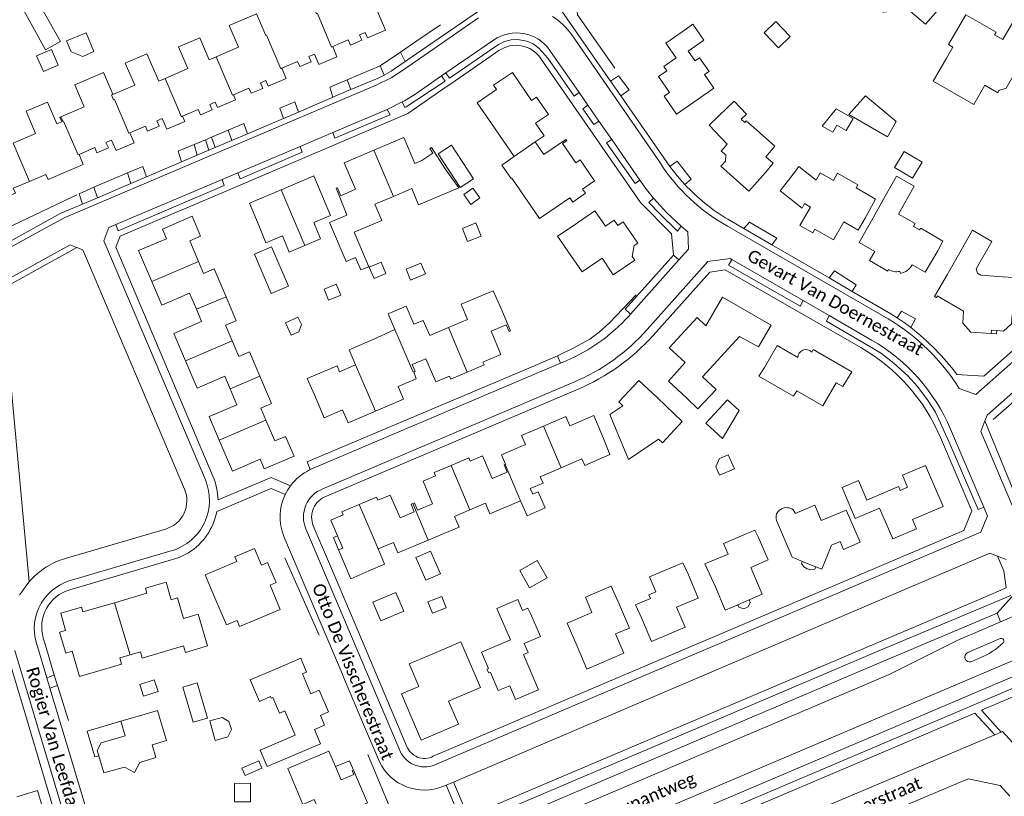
# Model space of a CAD drawing. Extents: x 177628 to 188968, y 384226 to 390673.
# Tile 150 of 256: x 183264 to 183461, y 386685 to 386840. Entities that reach past the tile are written whole.
import ezdxf

# ---------------------------------------------------------------- set-up
doc = ezdxf.new("R2010")
doc.units = 0
for name, color, linetype, lineweight in [('B01_D', 14, 'Continuous', 9), ('B01_F', 14, 'Continuous', 9), ('B01_T', 14, 'Continuous', 9), ('B02_D', 14, 'Continuous', 9), ('B02_F', 14, 'Continuous', 9), ('B02_T', 14, 'Continuous', 9), ('B07_D', 14, 'Continuous', 9), ('B07_F', 14, 'Continuous', 9), ('B11_F', 14, 'Continuous', 9), ('B11_S', 14, 'Continuous', 9), ('B14_F', 14, 'Continuous', 9), ('T04_F', 253, 'HAAG', 9), ('T04_T', 253, 'HAAG', 9), ('T05_T', 253, 'Continuous', 9), ('T22_F', 253, 'Continuous', 9), ('V00_D', 253, 'Continuous', 9), ('V00_F', 8, 'Continuous', 9), ('V00_T', 8, 'Continuous', 9), ('Z06', 7, 'Continuous', 9)]:
    doc.layers.add(name, color=color, linetype=linetype, lineweight=lineweight)
doc.styles.add('Legend', font='calibri.ttf')
doc.linetypes.add('HAAG', pattern='A,4,-1,[5,TOPOCAD.SHX,S=0.35,R=0,X=-0.35,Y=-0.35],-1', length=6)

msp = doc.modelspace()

# ---------------------------------------------------------------- linework, layer by layer
at = {"layer": 'B01_D', "linetype": 'Continuous'}
for points in [[(183450.453, 386836.311), (183452.949, 386840.643), (183459.014, 386837.148), (183458.714, 386836.636), (183460.355, 386835.695), (183463.417, 386840.947), (183465.834, 386839.529), (183465.193, 386838.415), (183468.682, 386836.372), (183466.156, 386832.057)], [(183392.703, 386830.336), (183395.18, 386832.048), (183393.141, 386834.998), (183397.255, 386837.84)], [(183367.07, 386815.251), (183368.846, 386816.49), (183367.15, 386818.98), (183369.738, 386820.748), (183367.351, 386824.223), (183366.342, 386823.517), (183362.533, 386829.135), (183358.784, 386826.557), (183359.35, 386825.741), (183355.503, 386823.072), (183358.353, 386818.963)], [(183399.39, 386823.649), (183395.277, 386820.806), (183392.805, 386824.383), (183393.871, 386825.12), (183391.663, 386828.315), (183393.312, 386829.455), (183392.703, 386830.336)], [(183413.023, 386809.179), (183409.702, 386805.442), (183404.1, 386810.418), (183405.039, 386811.433), (183405.08, 386812.671), (183404.19, 386813.448), (183405.36, 386814.786), (183401.747, 386818.607), (183405.38, 386822.042)], [(183349.088, 386809.922), (183346.377, 386814.155), (183346.072, 386813.928), (183346.644, 386813.035), (183344.438, 386811.556), (183343.029, 386810.985), (183340.839, 386816.134), (183334.853, 386813.596)], [(183374.56, 386803.25), (183377.103, 386805.01), (183376.529, 386805.835), (183378.926, 386807.479), (183376.044, 386811.67), (183375.159, 386811.072), (183372.505, 386814.943), (183373.375, 386815.538), (183373.202, 386815.78), (183368.798, 386812.759), (183367.07, 386815.251)], [(183334.853, 386813.596), (183328.984, 386811.108), (183331.233, 386805.812), (183328.303, 386804.478), (183327.625, 386806.129), (183327.351, 386806.013), (183329.247, 386801.39)], [(183419.005, 386809.42), (183415.929, 386805.479), (183420.303, 386802.066), (183420.813, 386802.947), (183421.976, 386802.281), (183419.88, 386798.608), (183422.455, 386797.135), (183422.868, 386797.88), (183426.58, 386795.758), (183428.604, 386799.292)], [(183432.86, 386800.085), (183434.97, 386803.86)], [(183374.841, 386798.669), (183378.949, 386801.52), (183381.062, 386798.474), (183382.834, 386799.65), (183383.534, 386798.601), (183384.6, 386799.332), (183387.549, 386795.087), (183386.833, 386794.602), (183386.431, 386792.437), (183386.926, 386791.699), (183382.647, 386788.769), (183380.423, 386792.058), (183376.435, 386789.329), (183373.61, 386793.455)], [(183434.164, 386799.554), (183431.673, 386795.219), (183434.802, 386793.42), (183433.732, 386791.622), (183437.383, 386789.512), (183437.528, 386789.781)], [(183442.287, 386790.761), (183444.861, 386789.249), (183447.393, 386793.56)], [(183439.82, 386789.439), (183439.931, 386789.025)], [(183360.198, 386782.178), (183362.138, 386777.57), (183361.864, 386777.455), (183361.301, 386778.79), (183358.258, 386777.513), (183360.214, 386772.825), (183356.647, 386771.324), (183356.876, 386770.762), (183353.508, 386769.346)], [(183412.817, 386770.295), (183415.312, 386774.628), (183419.452, 386772.245)], [(183422.222, 386773.354), (183422.523, 386773.837), (183430.211, 386769.381), (183428.43, 386766.44)], [(183353.508, 386769.346), (183350.225, 386767.966), (183350.006, 386768.522), (183347.239, 386767.387), (183345.253, 386772.007), (183342.543, 386770.841), (183343.107, 386769.478), (183342.84, 386769.365)], [(183343.334, 386768.01), (183339.717, 386766.469), (183340.778, 386763.913), (183335.205, 386761.55)], [(183342.84, 386769.365), (183343.334, 386768.01)], [(183391.379, 386764.247), (183387.711, 386767.645), (183383.767, 386763.387), (183384.579, 386762.617), (183381.962, 386760.854)], [(183335.205, 386761.55), (183329.739, 386759.233), (183328.656, 386761.791), (183324.973, 386760.231), (183323.023, 386764.835)], [(183380.726, 386756.078), (183378.754, 386760.673), (183373.983, 386758.624), (183373.208, 386760.473), (183368.713, 386758.571)], [(183368.713, 386758.571), (183364.339, 386756.72), (183365.124, 386754.882), (183360.355, 386752.86), (183361.133, 386750.963), (183361.075, 386750.941)], [(183361.075, 386750.941), (183360.852, 386750.858), (183361.453, 386749.395), (183358.487, 386748.093), (183356.565, 386752.622), (183354.085, 386751.582), (183353.822, 386752.229), (183350.327, 386750.745)], [(183350.327, 386750.745), (183346.909, 386749.294), (183347.16, 386748.641), (183344.708, 386747.599), (183346.618, 386743.087), (183343.595, 386741.815), (183342.979, 386743.279), (183342.642, 386743.141)], [(183342.642, 386743.141), (183342.297, 386742.999), (183342.956, 386741.475), (183340.117, 386740.256), (183338.152, 386744.824), (183335.702, 386743.793), (183335.423, 386744.41), (183331.935, 386742.936)], [(183331.935, 386742.936), (183328.526, 386741.496), (183328.788, 386740.868), (183326.307, 386739.795), (183327.613, 386736.7)], [(183423.071, 386730.494), (183424.225, 386730.03), (183426.146, 386734.814), (183427.886, 386735.545), (183428.569, 386733.982), (183431.869, 386735.39), (183429.906, 386739.989)], [(183327.613, 386736.7), (183328.669, 386734.198), (183327.825, 386733.858)], [(183409.77, 386723.919), (183412.356, 386725.023), (183410.056, 386730.383), (183413.514, 386731.86), (183411.549, 386736.458)], [(183311.626, 386720.049), (183316.23, 386722), (183314.18, 386726.836), (183315.387, 386727.344), (183313.696, 386731.336), (183312.48, 386730.836), (183311.065, 386734.169), (183307.134, 386732.504), (183307.533, 386731.532), (183301.258, 386728.898), (183303.193, 386724.287)], [(183327.825, 386733.858), (183330.265, 386728.135), (183333.893, 386729.709)], [(183420.346, 386731.59), (183419.298, 386732.011)], [(183420.346, 386731.59), (183423.071, 386730.494)], [(183388.318, 386720.201), (183390.273, 386715.599), (183396.988, 386718.451), (183395.271, 386722.448), (183399.602, 386724.273), (183397.66, 386728.881)], [(183296.895, 386720.183), (183295.722, 386724.302), (183294.466, 386723.932), (183293.429, 386727.446), (183289.323, 386726.232), (183289.619, 386725.23), (183283.183, 386723.345)], [(183403.031, 386726.478), (183404.995, 386721.88), (183407.486, 386722.944)], [(183283.183, 386723.345), (183276.859, 386721.493), (183276.546, 386722.457), (183272.433, 386721.267), (183273.404, 386717.819), (183272.203, 386717.435), (183273.448, 386713.245), (183274.685, 386713.64), (183276.167, 386708.59), (183280.965, 386709.999)], [(183375.434, 386714.691), (183377.403, 386710.095), (183384.746, 386713.241), (183383.097, 386717.114), (183385.867, 386718.286), (183383.919, 386722.89)], [(183407.486, 386722.944), (183409.77, 386723.919)], [(183366.138, 386721.189), (183368.096, 386716.588), (183364.881, 386715.221), (183365.648, 386713.419), (183364.752, 386713.038), (183367.75, 386705.988), (183363.152, 386704.033), (183361.98, 386706.787), (183359.682, 386705.81), (183358.152, 386709.406)], [(183348.223, 386713.809), (183352.266, 386715.53), (183356.15, 386706.442), (183349.796, 386703.727), (183351.768, 386699.142), (183344.334, 386695.936), (183340.41, 386705.166), (183343.83, 386706.62)], [(183315.708, 386710.298), (183320.307, 386712.258), (183321.48, 386709.506), (183320.653, 386709.173), (183322.329, 386705.17), (183324.01, 386705.904), (183325.863, 386701.585), (183324.212, 386700.871), (183325.064, 386698.893), (183323.074, 386698.036)], [(183289.245, 386701.083), (183284.445, 386699.684)], [(183284.445, 386699.684), (183285.284, 386696.804), (183280.52, 386695.387), (183279.689, 386693.848), (183280, 386692.8)], [(183330.829, 386689.912), (183333.593, 386683.403), (183329.56, 386681.671), (183329.809, 386681.094), (183325.09, 386679.127), (183323.012, 386684.073), (183320.701, 386683.113), (183317.744, 386690.232), (183325.934, 386693.728), (183327.239, 386690.671)], [(183280, 386692.8), (183281.018, 386689.374), (183285.15, 386690.55)], [(183327.239, 386690.671), (183328.387, 386687.979), (183330.871, 386689.039), (183330.551, 386689.794), (183330.829, 386689.912)], [(183263.649, 386684.626), (183267.818, 386685.851), (183269.638, 386679.623), (183267.64, 386679.022), (183269.327, 386673.282), (183263.648, 386671.616)]]:
    msp.add_lwpolyline(points, dxfattribs=at)
for centre, radius, start, end in [((183439.123, 386792.618), 3.254, 240.65531, 282.37118), ((183439.165, 386792.532), 3.589, 282.3254, 330.44331), ((183421.071, 386772.215), 1.619, 44.71108, 178.9274)]:
    msp.add_arc(centre, radius, start, end, dxfattribs=at)
at = {"layer": 'B01_F', "linetype": 'Continuous'}
for points in [[(183428.285, 386746.315), (183428.958, 386744.743)], [(183415.233, 386739.731), (183418.304, 386732.41), (183419.298, 386732.011)], [(183301.698, 386714.733), (183299.836, 386721.05), (183296.895, 386720.183)]]:
    msp.add_lwpolyline(points, dxfattribs=at)
at = {"layer": 'B01_T', "linetype": 'Continuous'}
for points in [[(183436.006, 386850.324), (183434.169, 386848.246), (183433.94, 386848.44), (183430.71, 386844.6), (183432.7, 386842.93), (183434.26, 386843.05), (183436.46, 386841.15), (183438.02, 386841.28), (183439.665, 386843.215), (183444.93, 386838.74), (183448.239, 386842.563)], [(183335.247, 386842.182), (183337.223, 386837.589), (183333.621, 386836.039), (183333.159, 386837.114), (183332.049, 386836.651), (183332.512, 386835.576), (183330.229, 386834.592), (183329.78, 386835.632), (183326.701, 386834.286)], [(183399.39, 386823.649), (183402.721, 386825.984), (183400.845, 386828.697), (183401.749, 386829.323), (183399.873, 386832.036), (183398.968, 386831.41), (183397.604, 386833.383), (183400.728, 386835.544), (183398.51, 386838.75), (183397.255, 386837.84)], [(183449.12, 386831.976), (183450.399, 386834.194), (183449.524, 386834.699), (183450.453, 386836.311)], [(183326.701, 386834.286), (183327.52, 386832.228), (183323.942, 386830.732), (183323.047, 386832.802), (183321.93, 386832.336), (183322.381, 386831.264), (183320.092, 386830.291), (183319.675, 386831.308), (183316.543, 386829.977)], [(183466.156, 386832.057), (183464.029, 386828.424), (183462.812, 386829.128), (183460.986, 386825.968), (183459.57, 386825.517), (183459.319, 386825.083), (183456.747, 386826.569)], [(183316.543, 386829.977), (183317.413, 386827.94), (183313.781, 386826.42), (183313.33, 386827.499), (183312.294, 386827.034), (183312.736, 386825.95), (183310.416, 386825.004), (183309.978, 386826.001), (183306.869, 386824.664)], [(183266.182, 386807.383), (183262.952, 386806.007), (183263.388, 386805.021), (183261.086, 386804.027), (183260.67, 386805.04), (183259.278, 386804.471), (183258.358, 386806.656), (183256.821, 386805.773), (183250.103, 386817.948), (183251.416, 386818.671), (183249.243, 386822.626), (183253.625, 386825.034)], [(183306.869, 386824.664), (183307.294, 386823.674), (183303.706, 386822.145), (183303.248, 386823.222), (183302.144, 386822.751), (183302.602, 386821.675), (183300.302, 386820.695), (183299.871, 386821.707), (183296.734, 386820.37)], [(183405.38, 386822.042), (183406.77, 386823.42), (183409.22, 386820.82), (183408.157, 386819.818)], [(183296.734, 386820.37), (183297.165, 386819.358), (183293.569, 386817.83), (183292.685, 386819.91), (183291.602, 386819.456), (183292.047, 386818.379), (183289.745, 386817.405), (183289.305, 386818.404), (183286.191, 386817.085)], [(183358.353, 386818.963), (183362.842, 386812.344)], [(183286.191, 386817.085), (183287.043, 386815.066), (183283.455, 386813.543), (183282.572, 386815.624), (183281.457, 386815.15), (183281.934, 386814.089), (183279.627, 386813.105), (183279.208, 386814.123), (183276.079, 386812.785)], [(183411.79, 386817.15), (183414.9, 386814.4), (183413.102, 386812.292), (183414.57, 386811.04), (183413.023, 386809.179)], [(183266.182, 386807.383), (183269.481, 386808.788), (183269.92, 386807.786), (183276.93, 386810.767), (183276.079, 386812.785)], [(183362.842, 386812.344), (183360.402, 386810.66), (183362.272, 386807.95), (183362.385, 386808.028)], [(183349.088, 386809.922), (183351.82, 386806.12), (183343.824, 386802.732), (183342.463, 386805.945), (183338.791, 386804.389)], [(183419.005, 386809.42), (183419.67, 386810.36), (183423.098, 386807.636), (183423.89, 386809.07), (183426.545, 386807.54)], [(183324.871, 386803.885), (183322.919, 386808.488), (183316.42, 386805.731)], [(183316.42, 386805.731), (183310.057, 386803.032), (183312.009, 386798.429)], [(183431.09, 386806.072), (183434.97, 386803.86)], [(183324.871, 386803.885), (183326.212, 386800.571), (183322.901, 386799.168), (183324.266, 386795.949), (183321.121, 386794.616)], [(183338.791, 386804.389), (183335.11, 386802.83), (183336.471, 386799.617), (183330.936, 386797.272), (183332.812, 386792.843)], [(183374.56, 386803.25), (183373.954, 386804.129), (183369.962, 386801.374)], [(183434.164, 386799.554), (183436.89, 386804.41)], [(183331.255, 386792.183), (183329.366, 386791.383), (183326.021, 386799.2), (183329.495, 386800.672), (183329.247, 386801.39)], [(183300.28, 386796.452), (183298.66, 386800.429), (183292.712, 386797.891), (183293.501, 386795.959), (183287.963, 386793.625), (183290.602, 386787.441)], [(183428.604, 386799.292), (183431.466, 386797.652), (183432.86, 386800.085)], [(183321.121, 386794.616), (183318.003, 386793.295), (183316.639, 386796.514), (183313.328, 386795.11), (183312.009, 386798.429)], [(183374.841, 386798.669), (183371.492, 386796.435), (183373.61, 386793.455)], [(183443.753, 386797.705), (183443.97, 386798.06), (183448.38, 386795.49), (183447.393, 386793.56)], [(183459.436, 386788.425), (183455.949, 386788.674), (183455.29, 386789.062), (183455, 386789.937), (183458.183, 386795.42), (183454.3, 386797.674), (183449.231, 386788.737)], [(183300.28, 386796.452), (183298.173, 386795.557), (183299.932, 386791.399)], [(183299.932, 386791.399), (183300.927, 386789.046), (183303.052, 386789.927), (183305.407, 386784.381)], [(183290.602, 386787.441), (183292.618, 386782.717), (183298.132, 386785.067), (183299.492, 386781.872)], [(183458.012, 386777.019), (183453.984, 386777.29), (183452.381, 386779.118), (183452.52, 386781.521), (183447.28, 386784.542), (183447.096, 386784.19), (183446.72, 386784.413), (183449.231, 386788.737)], [(183459.436, 386788.425), (183464.426, 386788.108), (183463.957, 386780.711), (183462.198, 386780.818), (183462.075, 386778.984), (183460.491, 386777.534), (183459.152, 386777.615)], [(183360.198, 386782.178), (183358.663, 386785.571), (183352.297, 386782.869), (183353.581, 386779.842), (183349.807, 386778.24)], [(183305.407, 386784.381), (183307.441, 386779.592), (183305.324, 386778.693), (183306.647, 386775.567)], [(183411.629, 386774.377), (183414.125, 386778.71), (183404.411, 386784.306), (183401.122, 386778.591), (183399.35, 386780.24), (183393.782, 386774.219), (183397.014, 386771.227), (183393.641, 386767.545), (183397.328, 386764.168)], [(183299.492, 386781.872), (183300.54, 386779.41), (183295.016, 386777.043), (183297.32, 386771.611)], [(183349.807, 386778.24), (183346.041, 386776.642), (183344.756, 386779.669), (183342.884, 386778.875)], [(183459.152, 386777.615), (183458.059, 386777.682), (183458.012, 386777.019)], [(183459.152, 386777.615), (183459.109, 386776.965), (183458.012, 386777.019)], [(183306.647, 386775.567), (183307.95, 386772.486), (183310.076, 386773.389), (183312.13, 386768.553)], [(183411.629, 386774.377), (183407.819, 386776.455), (183400.436, 386768.377), (183403.158, 386765.888), (183399.519, 386761.989), (183397.328, 386764.168)], [(183297.32, 386771.611), (183299.643, 386766.135), (183305.16, 386768.505), (183306.2, 386766.037)], [(183331.252, 386770.777), (183328.041, 386769.415), (183327.551, 386770.57), (183321.588, 386768.04), (183323.023, 386764.835)], [(183428.43, 386766.44), (183427.13, 386767.18), (183424.45, 386762.63), (183419.273, 386765.638), (183418.621, 386764.516), (183411.71, 386768.531), (183412.817, 386770.295)], [(183312.13, 386768.553), (183314.465, 386763.054), (183312.339, 386762.151), (183313.368, 386759.738)], [(183306.2, 386766.037), (183307.55, 386762.832), (183302.046, 386760.466), (183304.039, 386755.78)], [(183391.379, 386764.247), (183396.41, 386759.51), (183392.48, 386755.23), (183391.675, 386755.978), (183385.69, 386751.94), (183381.962, 386760.854)], [(183313.368, 386759.738), (183315.12, 386755.629), (183317.237, 386756.528)], [(183304.039, 386755.78), (183306.677, 386749.576), (183312.191, 386751.946), (183312.995, 386750.016), (183318.959, 386752.578), (183317.237, 386756.528)], [(183372.24, 386750.252), (183376.391, 386752.018), (183376.938, 386750.733), (183381.98, 386752.878), (183380.726, 386756.078)], [(183366.087, 386746.115), (183368.627, 386747.196), (183368.08, 386748.482), (183372.24, 386750.252)], [(183440.345, 386748.752), (183444.945, 386750.713), (183448.445, 386742.504), (183442.325, 386739.937), (183443.106, 386738.046), (183438.388, 386736.05), (183435.752, 386742.211), (183430.925, 386740.146), (183428.958, 386744.743)], [(183354.052, 386741.862), (183357.129, 386743.171), (183358.028, 386741.059), (183364.162, 386743.669)], [(183429.906, 386739.989), (183429.09, 386741.83), (183424.114, 386739.729), (183422.83, 386742.77), (183418.94, 386741.133)], [(183345.74, 386735.83), (183351.875, 386738.44), (183350.976, 386740.553), (183354.052, 386741.862)], [(183327.825, 386733.858), (183326.811, 386736.376), (183327.613, 386736.7)], [(183411.549, 386736.458), (183410.863, 386737.84), (183404.66, 386735.18), (183405.569, 386733.004), (183400.94, 386731.07), (183403.031, 386726.478)], [(183335.724, 386734.072), (183338.792, 386735.374), (183339.689, 386733.262), (183345.74, 386735.83)], [(183388.318, 386720.201), (183387.06, 386722.92), (183390.04, 386724.176), (183389.731, 386724.91), (183391.106, 386725.49), (183389.85, 386728.47), (183396.52, 386731.3), (183397.66, 386728.881)], [(183420.346, 386731.59), (183420.17, 386731.14), (183420.64, 386730.48), (183421.31, 386730.11), (183422.04, 386729.88), (183422.86, 386730.06), (183423.071, 386730.494)], [(183383.919, 386722.89), (183382.22, 386726.63), (183377.084, 386724.439), (183378.38, 386721.403), (183373.427, 386719.291), (183375.434, 386714.691)], [(183303.193, 386724.287), (183305.48, 386718.9), (183307.59, 386719.78), (183308.11, 386718.61), (183311.626, 386720.049)], [(183366.138, 386721.189), (183365.57, 386722.226), (183364.567, 386721.797), (183363.631, 386723.986), (183359.436, 386722.193), (183362.125, 386715.901), (183356.38, 386713.446), (183357.767, 386710.199), (183357.45, 386710.1), (183357.81, 386709.32), (183358.152, 386709.406)], [(183407.486, 386722.944), (183407.69, 386722.47), (183408.66, 386722.11), (183409.55, 386722.51), (183409.97, 386723.41), (183409.77, 386723.919)], [(183296.905, 386714.72), (183288.697, 386712.305), (183288.331, 386713.55), (183286.27, 386712.944)], [(183286.27, 386712.944), (183284.201, 386712.335), (183284.57, 386711.08), (183280.965, 386709.999)], [(183348.223, 386713.809), (183341.914, 386711.122), (183343.83, 386706.62)], [(183315.708, 386710.298), (183310.212, 386707.928), (183312.073, 386703.654), (183314.284, 386704.617), (183314.418, 386704.31), (183314.725, 386704.444), (183316.08, 386701.331), (183317.102, 386701.776), (183319.206, 386696.945), (183312.191, 386693.89), (183313.587, 386690.685), (183324.215, 386695.205), (183323.074, 386698.036)], [(183289.245, 386701.083), (183291.729, 386701.839), (183292.862, 386698.027)], [(183284.445, 386699.684), (183277.706, 386697.72), (183279.207, 386692.568), (183280, 386692.8)], [(183290.653, 386694.987), (183291.41, 386692.44), (183288.21, 386691.46), (183287.14, 386689.5), (183285.15, 386690.55)], [(183330.829, 386689.912), (183330.058, 386691.822), (183327.239, 386690.671)]]:
    msp.add_lwpolyline(points, dxfattribs=at)
at = {"layer": 'B02_D', "linetype": 'Continuous'}
msp.add_lwpolyline([(183340.877, 386721.679), (183336.274, 386719.727), (183334.695, 386723.449), (183339.298, 386725.401)], dxfattribs=at)
at = {"layer": 'B02_F', "linetype": 'Continuous'}
msp.add_lwpolyline([(183291.084, 386707.975), (183291.86, 386705.631), (183288.953, 386704.668), (183288.177, 386707.012), (183291.084, 386707.975)], dxfattribs=at)
at = {"layer": 'B02_T', "linetype": 'Continuous'}
for points in [[(183311.053, 386792.86), (183314.503, 386794.324), (183317.833, 386786.477), (183314.384, 386785.013), (183311.053, 386792.86)], [(183407.73, 386761.71), (183405.451, 386763.792), (183401.09, 386759.19), (183404.45, 386756.11), (183407.73, 386761.71)], [(183339.298, 386725.401), (183340.877, 386721.679)]]:
    msp.add_lwpolyline(points, dxfattribs=at)
at = {"layer": 'B07_D', "linetype": 'Continuous'}
for points in [[(183321.419, 386845.93), (183323.139, 386841.863), (183323.047, 386841.824), (183323.479, 386840.812), (183323.626, 386840.875), (183326.466, 386834.169), (183326.701, 386834.286)], [(183311.489, 386840.849), (183313.352, 386836.488), (183313.502, 386836.54), (183316.338, 386829.854), (183316.543, 386829.977)], [(183303.406, 386832.24), (183306.666, 386824.573), (183306.869, 386824.664)], [(183293.265, 386827.946), (183296.521, 386820.29), (183296.734, 386820.37)], [(183282.825, 386824.804), (183282.554, 386824.69), (183282.98, 386823.682), (183283.127, 386823.745), (183285.993, 386817.008), (183286.191, 386817.085)], [(183272.465, 386820.266), (183272.856, 386819.375), (183273.002, 386819.438), (183275.873, 386812.696), (183276.079, 386812.785)], [(183262.921, 386815.04), (183266.182, 386807.383)], [(183362.842, 386812.344), (183367.07, 386815.251)], [(183334.853, 386813.596), (183338.791, 386804.389)], [(183316.42, 386805.731), (183321.121, 386794.616)], [(183299.932, 386791.399), (183290.602, 386787.441)], [(183305.407, 386784.381), (183299.492, 386781.872)], [(183349.807, 386778.24), (183353.508, 386769.346)], [(183306.647, 386775.567), (183297.32, 386771.611)], [(183339.936, 386775.849), (183342.761, 386769.332), (183342.84, 386769.365)], [(183331.252, 386770.777), (183335.205, 386761.55)], [(183312.13, 386768.553), (183306.2, 386766.037)], [(183313.368, 386759.738), (183304.039, 386755.78)], [(183368.713, 386758.571), (183372.24, 386750.252)], [(183350.327, 386750.745), (183354.052, 386741.862)], [(183361.075, 386750.941), (183364.162, 386743.669)], [(183331.935, 386742.936), (183335.724, 386734.072)], [(183342.642, 386743.141), (183345.74, 386735.83)], [(183283.183, 386723.345), (183286.27, 386712.944)]]:
    msp.add_lwpolyline(points, dxfattribs=at)
at = {"layer": 'B07_F', "linetype": 'Continuous'}
msp.add_lwpolyline([(183339.936, 386775.849), (183339.099, 386777.82)], dxfattribs=at)
at = {"layer": 'B11_F', "linetype": 'Continuous'}
for points in [[(183342.884, 386778.875), (183341.346, 386782.498), (183337.76, 386780.977), (183339.099, 386777.82)], [(183335.501, 386776.168), (183339.099, 386777.82)], [(183335.501, 386776.168), (183329.951, 386773.813), (183331.252, 386770.777)], [(183366.087, 386746.115), (183366.587, 386744.995), (183367.679, 386745.451), (183369.054, 386742.263), (183365.489, 386740.676), (183364.162, 386743.669)]]:
    msp.add_lwpolyline(points, dxfattribs=at)
at = {"layer": 'B11_S', "linetype": 'Continuous'}
for points in [[(183303.406, 386832.24), (183307.903, 386834.175), (183306.04, 386838.505), (183311.489, 386840.849)], [(183293.265, 386827.946), (183297.765, 386829.882), (183295.897, 386834.224), (183300.158, 386836.057), (183302.051, 386831.657), (183303.406, 386832.24)], [(183282.825, 386824.804), (183282.854, 386824.736), (183287.191, 386826.601), (183285.306, 386830.982), (183289.632, 386832.844), (183291.978, 386827.392), (183293.265, 386827.946)], [(183456.747, 386826.569), (183454.539, 386822.748), (183446.479, 386827.404), (183449.12, 386831.976)], [(183272.465, 386820.266), (183277.099, 386822.26), (183275.215, 386826.641), (183280.969, 386829.117), (183282.825, 386824.804)], [(183262.921, 386815.04), (183267.409, 386816.971), (183265.511, 386821.383), (183269.779, 386823.22), (183271.661, 386818.846), (183272.658, 386819.274), (183272.268, 386820.181), (183272.465, 386820.266)], [(183411.79, 386817.15), (183409.18, 386819.47), (183408.87, 386819.15), (183408.157, 386819.818)], [(183431.09, 386806.072), (183431.445, 386806.696), (183427.384, 386809.011), (183426.545, 386807.54)], [(183362.385, 386808.028), (183367.94, 386799.978), (183369.962, 386801.374)], [(183436.89, 386804.41), (183439.163, 386808.446), (183442.675, 386806.468), (183439.524, 386800.872), (183442.891, 386798.976), (183442.555, 386798.379), (183443.753, 386797.705)], [(183331.255, 386792.183), (183332.301, 386789.714), (183333.858, 386790.374), (183332.812, 386792.843)], [(183440.345, 386748.752), (183441.357, 386746.377), (183439.883, 386745.749), (183439.551, 386746.527), (183433.196, 386743.818), (183431.54, 386747.703), (183428.285, 386746.315)], [(183418.94, 386741.133), (183418.87, 386741.333), (183418.501, 386741.858), (183418.241, 386742.06), (183417.752, 386742.234), (183417.377, 386742.297), (183416.978, 386742.303), (183416.704, 386742.246), (183416.199, 386742.035), (183415.751, 386741.738), (183415.463, 386741.484), (183415.231, 386741.081), (183415.105, 386740.644), (183415.119, 386740.154), (183415.233, 386739.731)], [(183335.724, 386734.072), (183337.014, 386731.034), (183333.893, 386729.709)], [(183301.698, 386714.733), (183297.284, 386713.432), (183296.905, 386714.72)], [(183290.653, 386694.987), (183293.513, 386695.837), (183292.862, 386698.027)]]:
    msp.add_lwpolyline(points, dxfattribs=at)
at = {"layer": 'B14_F', "linetype": 'Continuous'}
for points in [[(183267.254, 386844.428), (183272.366, 386835.292), (183269.423, 386833.645), (183264.31, 386842.781), (183267.254, 386844.428)], [(183417.942, 386836.295), (183415.616, 386834.053), (183412.738, 386837.038), (183415.064, 386839.28), (183417.942, 386836.295)], [(183279.011, 386833.28), (183276.854, 386832.285), (183274.509, 386833.214), (183273.563, 386835.425), (183277.47, 386837.03), (183279.011, 386833.28)], [(183271.937, 386830.592), (183268.959, 386829.317), (183267.623, 386832.438), (183270.601, 386833.713), (183271.937, 386830.592)], [(183429.623, 386820.75), (183432.955, 386824.459), (183439.073, 386819.327), (183437.311, 386816.29), (183429.623, 386820.75)], [(183424.333, 386818.421), (183426.424, 386817.229), (183427.206, 386818.599), (183429.113, 386817.512), (183430.502, 386819.948), (183427.118, 386821.877), (183424.333, 386818.421)], [(183352.102, 386806.166), (183347.727, 386812.881), (183350.378, 386814.608), (183354.752, 386807.893), (183352.102, 386806.166)], [(183442.356, 386808.05), (183438.768, 386810.155), (183440.644, 386813.352), (183444.232, 386811.247), (183442.356, 386808.05)], [(183354.216, 386802.781), (183352.807, 386804.749), (183354.631, 386806.055), (183356.041, 386804.087), (183354.216, 386802.781)], [(183353.59, 386795.425), (183352.553, 386798.024), (183355.231, 386799.093), (183356.268, 386796.494), (183353.59, 386795.425)], [(183337.302, 386789.039), (183336.352, 386791.303), (183333.984, 386790.309), (183334.934, 386788.045), (183337.302, 386789.039)], [(183344.282, 386791.107), (183345.184, 386788.941), (183342.206, 386787.701), (183341.304, 386789.867), (183344.282, 386791.107)], [(183327.383, 386786.876), (183328.288, 386784.72), (183325.861, 386783.702), (183324.956, 386785.858), (183327.383, 386786.876)], [(183319.744, 386780.332), (183320.428, 386778.858), (183319.944, 386777.406), (183318.368, 386776.717), (183317.283, 386779.205), (183319.744, 386780.332)], [(183403.128, 386750.443), (183403.844, 386748.767), (183406.793, 386750.028), (183405.588, 386752.846), (183403.838, 386752.098), (183403.128, 386750.443)], [(183345.227, 386727.844), (183348.157, 386729.116), (183346.209, 386733.602), (183343.279, 386732.33), (183345.227, 386727.844)], [(183369.43, 386728.289), (183367.48, 386731.756), (183363.976, 386729.785), (183365.926, 386726.318), (183369.43, 386728.289)], [(183349.339, 386722.336), (183348.432, 386724.596), (183345.664, 386723.485), (183346.571, 386721.225), (183349.339, 386722.336)], [(183299.651, 386707.354), (183296.81, 386706.52), (183298.874, 386699.486), (183301.715, 386700.32), (183299.651, 386707.354)], [(183303.237, 386695.872), (183305.736, 386696.573), (183306.484, 386698.076), (183305.992, 386699.613), (183304.649, 386700.45), (183302.15, 386699.749), (183303.237, 386695.872)], [(183312.57, 386690.308), (183311.92, 386691.788), (183308.579, 386690.32), (183309.229, 386688.84), (183312.57, 386690.308)], [(183310.31, 386683.639), (183307.119, 386683.602), (183307.076, 386687.305), (183310.267, 386687.342), (183310.31, 386683.639)]]:
    msp.add_lwpolyline(points, dxfattribs=at)
at = {"layer": 'T04_F', "linetype": 'HAAG'}
for points in [[(183378.164, 386836.824), (183375.519, 386840.592), (183375.429, 386841.274), (183377.937, 386852.913)], [(183343.489, 386835.452), (183348.207, 386838.648)], [(183378.164, 386836.824), (183382.963, 386829.947)], [(183340.19, 386833.2), (183343.489, 386835.452)], [(183329.577, 386827.666), (183336.179, 386830.463)], [(183302.535, 386816.209), (183305.845, 386817.612)], [(183299.05, 386814.733), (183301.279, 386815.677)], [(183279.016, 386806.245), (183285.748, 386809.097)], [(183260.075, 386797.295), (183275.659, 386804.722)], [(183371.531, 386772.568), (183374.793, 386774.171), (183377.958, 386775.919), (183379.859, 386777.285), (183381.915, 386779.17), (183387.184, 386784.768)], [(183458.394, 386759.911), (183465.597, 386766.152)], [(183317.14, 386732.313), (183323.967, 386716.858)], [(183271.778, 386706.842), (183271.136, 386708.855)], [(183274.006, 386699.862), (183271.778, 386706.842)], [(183338.971, 386680.439), (183333.656, 386693.055)]]:
    msp.add_lwpolyline(points, dxfattribs=at)
at = {"layer": 'T04_T', "linetype": 'HAAG'}
for points in [[(183357.149, 386831.633), (183350.229, 386826.85)], [(183349.34, 386826.236), (183341.884, 386821.082)], [(183295.958, 386801.439), (183292.048, 386799.772)], [(183367.054, 386770.675), (183371.531, 386772.568)], [(183297.908, 386733.309), (183296.034, 386732.374), (183294.028, 386731.773)], [(183294.028, 386731.773), (183288.897, 386730.261)], [(183330.213, 386721.238), (183326.438, 386730.143)], [(183338.347, 386702.056), (183331.68, 386717.779)], [(183269.358, 386714.884), (183271.136, 386708.855)], [(183269.929, 386685.711), (183264.651, 386703.448)]]:
    msp.add_lwpolyline(points, dxfattribs=at)
at = {"layer": 'T05_T', "linetype": 'Continuous'}
msp.add_lwpolyline([(183305.565, 386805.538), (183297.14, 386801.944)], dxfattribs=at)
at = {"layer": 'T22_F', "linetype": 'Continuous'}
for points in [[(183336.179, 386830.463), (183340.19, 386833.2)], [(183383.667, 386828.476), (183385.784, 386825.624)], [(183326.109, 386826.197), (183329.577, 386827.666)], [(183316.122, 386821.966), (183319.142, 386823.245)], [(183305.845, 386817.612), (183308.924, 386818.916)], [(183295.875, 386813.388), (183299.05, 386814.733)], [(183301.279, 386815.677), (183302.535, 386816.209)], [(183395.357, 386811.403), (183398.174, 386807.836)], [(183285.748, 386809.097), (183288.774, 386810.379)], [(183276.093, 386804.882), (183279.016, 386806.245)], [(183409.805, 386799.259), (183415.271, 386796.095)], [(183426.757, 386789.572), (183431.082, 386786.754)], [(183440.142, 386781.501), (183442.93, 386779.953)]]:
    msp.add_lwpolyline(points, dxfattribs=at)
at = {"layer": 'V00_D', "linetype": 'Continuous'}
for points in [[(183464.596, 386767.277), (183457.219, 386760.721), (183456.774, 386759.617)], [(183456.774, 386759.617), (183455.928, 386757.519), (183464.864, 386736.506)]]:
    msp.add_lwpolyline(points, dxfattribs=at)
at = {"layer": 'V00_F', "linetype": 'Continuous'}
for points in [[(183375.84, 386825.101), (183374.826, 386824.403), (183371.582, 386829.135), (183369.574, 386831.941), (183367.785, 386833.977), (183366.653, 386834.806), (183365.424, 386835.342), (183363.512, 386835.716), (183362.252, 386835.608), (183360.945, 386835.322), (183359.756, 386834.7), (183349.958, 386827.967), (183349.251, 386829.028)], [(183341.111, 386831.286), (183340.19, 386833.2)], [(183336.951, 386828.578), (183336.179, 386830.463)], [(183382.069, 386827.39), (183383.667, 386828.476)], [(183330.295, 386825.696), (183329.577, 386827.666)], [(183340.537, 386823.229), (183341.061, 386822.108), (183341.301, 386822.241), (183349.1, 386827.4), (183348.363, 386828.417)], [(183326.699, 386824.162), (183326.109, 386826.197)], [(183385.784, 386825.624), (183384.124, 386824.434)], [(183319.83, 386821.232), (183319.142, 386823.245)], [(183379.769, 386819.425), (183378.765, 386818.715), (183376.556, 386821.871), (183377.578, 386822.59)], [(183316.855, 386819.963), (183316.122, 386821.966)], [(183337.575, 386821.747), (183338.125, 386820.664), (183335.515, 386819.585), (183327.122, 386816.007), (183326.677, 386817.121)], [(183309.672, 386816.899), (183308.924, 386818.916)], [(183306.547, 386815.566), (183305.845, 386817.612)], [(183299.676, 386812.635), (183299.05, 386814.733)], [(183301.943, 386813.602), (183301.279, 386815.677)], [(183303.227, 386814.15), (183302.535, 386816.209)], [(183387.928, 386807.639), (183386.994, 386806.954), (183381.319, 386815.064), (183382.325, 386815.733)], [(183296.537, 386811.296), (183295.875, 386813.388)], [(183320.187, 386814.366), (183320.591, 386813.223), (183308.187, 386807.933), (183307.742, 386809.083)], [(183393.908, 386810.383), (183395.357, 386811.403)], [(183286.388, 386806.967), (183285.748, 386809.097)], [(183289.52, 386808.303), (183288.774, 386810.379)], [(183283.445, 386798.769), (183283.876, 386797.557), (183305.031, 386806.586), (183304.614, 386807.755)], [(183396.922, 386806.765), (183398.174, 386807.836)], [(183279.758, 386804.139), (183279.016, 386806.245)], [(183276.795, 386802.875), (183276.093, 386804.882)], [(183396.172, 386798.457), (183395.433, 386797.466), (183391.984, 386800.875), (183389.731, 386803.191), (183390.668, 386804.048)], [(183408.657, 386797.977), (183409.805, 386799.259)], [(183414.249, 386794.741), (183415.271, 386796.095)], [(183394.633, 386792.7), (183395.717, 386791.714)], [(183406.27, 386791.838), (183405.653, 386790.7), (183419.906, 386782.511), (183420.529, 386783.611)], [(183425.685, 386788.126), (183426.757, 386789.572)], [(183430.298, 386785.457), (183431.082, 386786.754)], [(183439.262, 386780.189), (183440.142, 386781.501)], [(183456.548, 386742.431), (183455.454, 386741.962), (183449.589, 386755.497), (183446.895, 386761.342), (183445.453, 386763.608), (183443.311, 386766.491), (183441.369, 386768.633), (183438.687, 386771.075), (183436.173, 386773.046), (183434.502, 386774.058), (183425.161, 386779.479), (183425.737, 386780.606)], [(183442.006, 386778.218), (183442.93, 386779.953)], [(183462.699, 386725.115), (183459.195, 386721.223)], [(183270.27, 386706.27), (183271.778, 386706.842)]]:
    msp.add_lwpolyline(points, dxfattribs=at)
at = {"layer": 'V00_T', "linetype": 'Continuous'}
for points in [[(183382.069, 386827.39), (183372.376, 386841.341), (183373.924, 386850.153)], [(183361.451, 386845.372), (183341.111, 386831.286)], [(183230.398, 386841.883), (183257.181, 386793.692), (183259.815, 386792.873), (183273.108, 386800.146), (183335.362, 386826.583), (183338.331, 386828.06), (183340.799, 386829.672), (183355.734, 386840.018)], [(183374.349, 386836.625), (183392.032, 386811.017)], [(183358.782, 386835.587), (183349.251, 386829.028)], [(183359.829, 386833.486), (183357.149, 386831.633)], [(183375.84, 386825.101), (183370.004, 386833.53)], [(183341.111, 386831.286), (183338.37, 386829.394), (183336.951, 386828.578)], [(183394.633, 386792.7), (183394.26, 386796.9), (183388.047, 386803.18), (183368.15, 386831.967)], [(183330.295, 386825.696), (183335.741, 386827.993), (183336.951, 386828.578)], [(183349.251, 386829.028), (183348.363, 386828.417)], [(183348.363, 386828.417), (183343.033, 386824.75), (183340.981, 386823.453), (183340.537, 386823.229)], [(183350.229, 386826.85), (183349.34, 386826.236)], [(183384.124, 386824.434), (183382.069, 386827.39)], [(183330.295, 386825.696), (183326.699, 386824.162)], [(183377.578, 386822.59), (183375.84, 386825.101)], [(183326.699, 386824.162), (183319.83, 386821.232)], [(183340.537, 386823.229), (183337.575, 386821.747)], [(183379.769, 386819.425), (183377.578, 386822.59)], [(183384.124, 386824.434), (183393.908, 386810.383)], [(183341.884, 386821.082), (183341.695, 386820.951), (183305.565, 386805.538)], [(183319.83, 386821.232), (183316.855, 386819.963)], [(183337.575, 386821.747), (183326.677, 386817.121)], [(183316.855, 386819.963), (183309.672, 386816.899)], [(183382.325, 386815.733), (183379.769, 386819.425)], [(183309.672, 386816.899), (183306.547, 386815.566)], [(183326.677, 386817.121), (183320.187, 386814.366)], [(183306.547, 386815.566), (183303.227, 386814.15)], [(183387.928, 386807.639), (183382.325, 386815.733)], [(183301.943, 386813.602), (183299.676, 386812.635)], [(183303.227, 386814.15), (183301.943, 386813.602)], [(183320.187, 386814.366), (183307.742, 386809.083)], [(183296.537, 386811.296), (183289.52, 386808.303)], [(183299.676, 386812.635), (183296.537, 386811.296)], [(183307.742, 386809.083), (183304.614, 386807.755)], [(183396.922, 386806.765), (183395.362, 386808.53), (183393.908, 386810.383)], [(183286.388, 386806.967), (183279.758, 386804.139)], [(183304.614, 386807.755), (183283.445, 386798.769)], [(183289.52, 386808.303), (183286.388, 386806.967)], [(183390.668, 386804.048), (183389.272, 386805.792), (183387.928, 386807.639)], [(183279.758, 386804.139), (183276.795, 386802.875)], [(183396.172, 386798.457), (183393.309, 386801.143), (183390.668, 386804.048)], [(183276.795, 386802.875), (183272.454, 386801.023), (183259.806, 386794.057), (183259.42, 386794.204)], [(183297.14, 386801.944), (183295.958, 386801.439)], [(183292.048, 386799.772), (183284.274, 386796.455), (183283.405, 386794.288), (183302.785, 386748.573)], [(183408.657, 386797.977), (183405.474, 386799.834)], [(183282.044, 386798.174), (183281.027, 386795.545), (183301.277, 386747.826)], [(183283.445, 386798.769), (183282.044, 386798.174)], [(183395.717, 386791.714), (183397.657, 386793.883), (183397.516, 386797.335), (183396.172, 386798.457)], [(183405.437, 386798.449), (183437.444, 386779.994)], [(183414.249, 386794.741), (183408.657, 386797.977)], [(183274.282, 386794.717), (183241.993, 386776.945), (183240.969, 386776.473), (183239.874, 386776.107), (183225.674, 386771.94)], [(183261.084, 386777.312), (183259.169, 386785.07), (183275.645, 386794.2)], [(183275.645, 386794.2), (183274.282, 386794.717)], [(183297.122, 386746.006), (183276.841, 386793.748), (183275.645, 386794.2)], [(183425.685, 386788.126), (183414.249, 386794.741)], [(183386.068, 386780.923), (183384.99, 386781.88), (183394.633, 386792.7)], [(183386.068, 386780.923), (183395.717, 386791.714)], [(183406.27, 386791.838), (183405.969, 386792.012), (183401.538, 386791.437), (183389.409, 386777.828)], [(183420.529, 386783.611), (183406.27, 386791.838)], [(183390.595, 386776.666), (183401.892, 386789.305), (183404.961, 386789.732), (183431.995, 386774.228)], [(183430.298, 386785.457), (183425.685, 386788.126)], [(183430.298, 386785.457), (183438.031, 386780.983), (183439.262, 386780.189)], [(183425.737, 386780.606), (183420.529, 386783.611)], [(183474.543, 386784.403), (183456.556, 386768.555), (183451.175, 386768.877)], [(183451.659, 386766.103), (183454.949, 386764.88), (183477.11, 386784.448)], [(183385.719, 386780.532), (183386.068, 386780.923)], [(183434.172, 386775.739), (183425.737, 386780.606)], [(183442.006, 386778.218), (183440.651, 386779.228), (183439.262, 386780.189)], [(183371.531, 386772.568), (183372.134, 386771.122)], [(183372.134, 386771.122), (183373.232, 386771.588)], [(183266.123, 386727.499), (183262.059, 386771.387)], [(183322.202, 386749.898), (183321.591, 386751.45), (183367.054, 386770.675)], [(183372.134, 386771.122), (183322.202, 386749.898)], [(183374.747, 386767.312), (183324.715, 386746.065)], [(183325.415, 386744.594), (183375.623, 386765.938)], [(183456.548, 386742.431), (183449.932, 386757.955)], [(183472.603, 386731.218), (183469.742, 386729.983), (183467.799, 386732.659), (183456.774, 386759.617)], [(183447.914, 386756.329), (183454.172, 386741.679), (183452.601, 386737.771), (183346.743, 386692.697)], [(183303.813, 386743.863), (183314.397, 386748.338), (183318.269, 386746.686)], [(183317.221, 386744.95), (183314.386, 386746.14), (183303.536, 386741.542)], [(183318.269, 386746.686), (183317.703, 386745.843), (183317.221, 386744.95)], [(183347.044, 386690.995), (183455.985, 386737.384), (183457.311, 386740.641), (183456.548, 386742.431)], [(183326.438, 386730.143), (183322.809, 386738.701)], [(183273.55, 386732.215), (183293.355, 386738.037)], [(183316.942, 386736.572), (183328.536, 386709.209)], [(183321.34, 386738.076), (183339.943, 386694.156)], [(183530.555, 386735.289), (183298.104, 386636.42)], [(183294.633, 386733.747), (183275.051, 386727.954)], [(183457.731, 386733.229), (183350.799, 386687.569)], [(183531.157, 386733.791), (183456.093, 386701.869)], [(183459.301, 386732.648), (183460.518, 386729.672), (183461.018, 386726.276), (183456.417, 386724.325)], [(183457.731, 386733.229), (183459.301, 386732.648)], [(183460.995, 386731.939), (183459.301, 386732.648)], [(183288.897, 386730.261), (183274.226, 386725.938)], [(183266.123, 386727.499), (183265.458, 386726.667), (183264.536, 386725.32), (183264.174, 386724.883)], [(183461.95, 386724.795), (183435.633, 386713.726), (183284.515, 386649.388), (183284.027, 386651.029)], [(183459.907, 386719.497), (183475.664, 386726.199)], [(183456.417, 386724.325), (183353.703, 386680.683), (183350.799, 386687.569)], [(183459.195, 386721.223), (183436.567, 386711.671), (183297.085, 386652.335)], [(183331.68, 386717.779), (183330.213, 386721.238)], [(183459.195, 386721.223), (183459.907, 386719.497)], [(183456.335, 386717.977), (183459.907, 386719.497)], [(183224.568, 386708.091), (183257.227, 386717.709), (183261.028, 386715.623), (183264.651, 386703.448)], [(183456.335, 386717.977), (183451.4, 386715.839), (183437.682, 386709.003), (183313.426, 386656.148), (183301.318, 386651.826)], [(183267.571, 386715.247), (183269.637, 386708.377)], [(183268.953, 386716.258), (183269.358, 386714.884)], [(183459.807, 386716.181), (183453.365, 386713.422)], [(183263.303, 386713.776), (183275.216, 386673.841)], [(183468.181, 386714.298), (183317.085, 386650.046), (183301.418, 386643.333)], [(183302.091, 386640.413), (183470.264, 386711.967), (183469.493, 386713.776)], [(183454.142, 386711.593), (183455.977, 386712.378)], [(183271.136, 386708.855), (183269.637, 386708.377)], [(183328.536, 386709.209), (183329.033, 386708.036)], [(183270.27, 386706.27), (183269.637, 386708.377)], [(183329.033, 386708.036), (183330.912, 386703.602)], [(183272.636, 386698.402), (183270.27, 386706.27)], [(183330.912, 386703.602), (183332.848, 386699.033)], [(183341.427, 386694.792), (183338.347, 386702.056)], [(183454.793, 386701.306), (183381.332, 386670.084)], [(183454.793, 386701.306), (183458.734, 386696.973)], [(183460.017, 386697.516), (183456.093, 386701.869)], [(183332.848, 386699.033), (183333.62, 386697.211)], [(183274.354, 386692.688), (183272.636, 386698.402)], [(183333.62, 386697.211), (183335.074, 386693.779)], [(183383.446, 386665.119), (183458.734, 386696.973)], [(183458.734, 386696.973), (183460.017, 386697.516)], [(183460.017, 386697.516), (183460.31, 386697.64), (183475.57, 386680.85)], [(183200.786, 386693.564), (183212.96, 386652.591), (183271.622, 386669.801), (183273.856, 386672.514), (183269.929, 386685.711)], [(183335.074, 386693.779), (183335.996, 386691.604)], [(183278.846, 386677.748), (183274.354, 386692.688)], [(183349.294, 386686.927), (183350.799, 386687.569)], [(183461.73, 386684.76), (183459.81, 386686.88), (183453.42, 386688.22), (183415.512, 386672.15)], [(183284.027, 386651.029), (183352.228, 386680.055), (183349.294, 386686.927)], [(183348.779, 386686.708), (183349.294, 386686.927)]]:
    msp.add_lwpolyline(points, dxfattribs=at)
for centre, radius, start, end in [((183363.345, 386829.024), 13.374, 34.63461, 57.61617), ((183363.362, 386828.931), 8.079, 34.69459, 124.53132), ((183363.23, 386828.566), 5.981, 34.65121, 124.65791), ((183423.842, 386831.512), 37.84, 212.79399, 240.89753), ((183426.413, 386834.411), 40.423, 223.15114, 238.80253), ((183359.441, 386804.031), 35.253, 293.02997, 318.19542), ((183415.473, 386743.291), 42.776, 32.22699, 59.09394), ((183358.628, 386805.265), 41.234, 293.01108, 318.28723), ((183412.607, 386740.19), 48.067, 36.64224, 52.29298), ((183359.1, 386804.809), 42.237, 293.029, 318.21703), ((183415.42, 386743.246), 37.516, 23.0838, 60.01028), ((183413.22, 386741.501), 37.73, 23.14108, 60.15739), ((183290.804, 386743.491), 13.014, 1.63844, 22.98603), ((183326.634, 386740.457), 10.429, 115.14785, 143.32776), ((183291.691, 386743.699), 5.901, 286.38058, 23.01858), ((183291.676, 386743.749), 10.43, 286.46757, 23.00638), ((183326.856, 386740.453), 6.007, 110.88608, 203.3101), ((183326.653, 386740.442), 10.454, 154.45687, 201.72847), ((183326.924, 386740.404), 4.454, 109.80724, 202.48086), ((183291.547, 386743.698), 12.182, 301.48063, 349.80709), ((183277.576, 386717.669), 15.093, 105.46985, 139.35965), ((183277.21, 386718.128), 10.061, 102.39341, 196.64004), ((183276.43, 386718.461), 7.795, 106.42669, 196.41628), ((183449.923, 386726.274), 15.157, 293.54141, 313.65864), ((183460.02, 386715.693), 0.532, 313.61619, 113.58201), ((183453.753, 386712.507), 0.994, 112.96381, 293.06992), ((183344.986, 386695.928), 5.345, 199.36334, 292.64432), ((183345.006, 386696.081), 3.804, 199.80494, 297.17692), ((183344.982, 386695.931), 9.974, 205.71198, 292.37348)]:
    msp.add_arc(centre, radius, start, end, dxfattribs=at)

# ---------------------------------------------------------------- texts
at = {"layer": 'Z06', "linetype": 'Continuous', "style": 'Legend'}
for s, rotation, p in [('Gevart Van Doernestraat', 330.79516, (183409.107, 386791.838)), ('Otto De Visscherestraat', 292.07794, (183322.516, 386726.565)), ('Rogier Van Leefdaelstraat', 286.55114, (183265.497, 386710.073)), ('Dunantweg', 23.07822, (183382.511, 386680.18)), ('Albert Schweitzerstraat', 22.95036, (183410.204, 386671.946))]:
    msp.add_text(s, height=2.5, rotation=rotation, dxfattribs=at).set_placement(p)

doc.saveas('drawing.dxf')
